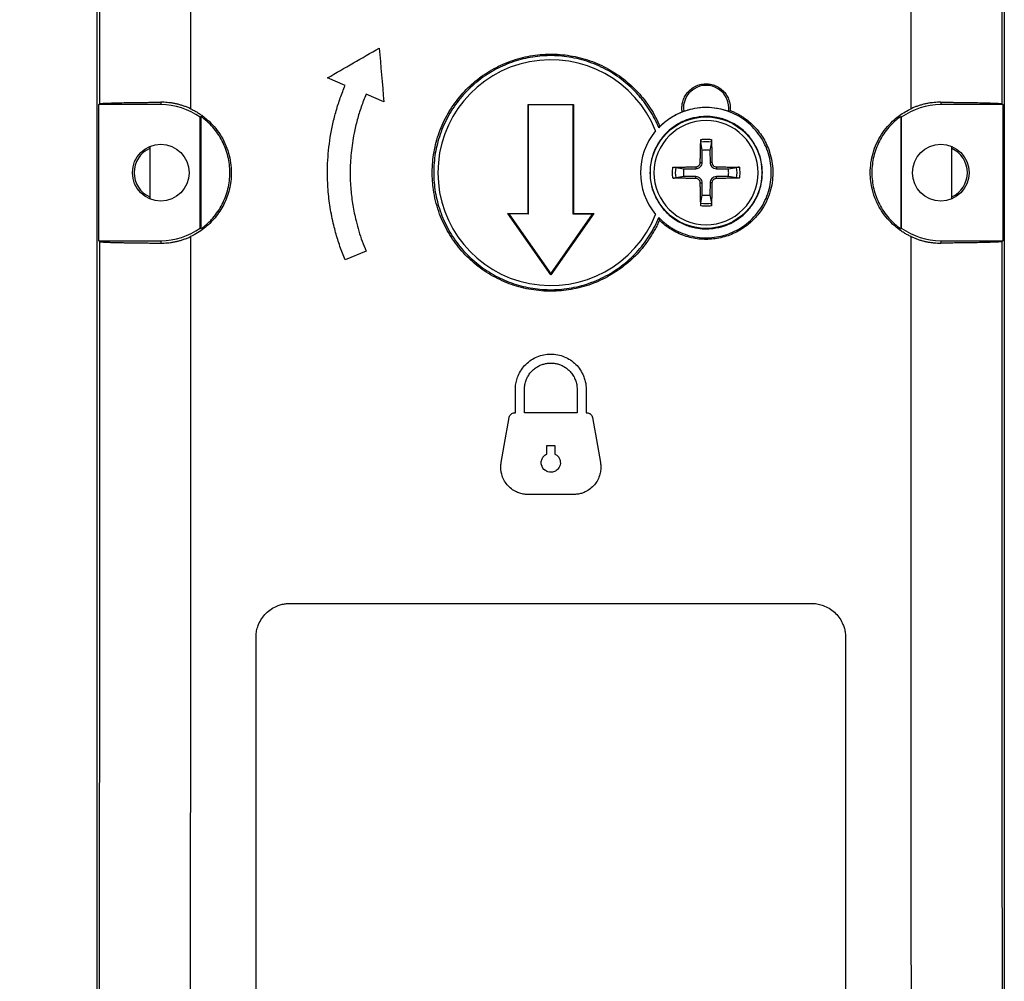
# Model space of a CAD drawing. Header units: millimetres. Extents: x 13 to 546, y 13 to 419.
# Tile 5 of 15: x 182 to 225, y 161 to 204. Entities that reach past the tile are written whole.
import ezdxf

# ---------------------------------------------------------------- set-up
doc = ezdxf.new("R2010")
doc.units = ezdxf.units.MM
doc.header["$LTSCALE"] = 2
doc.layers.add('DIMENSIONS', color=140, linetype='Continuous', lineweight=25)
doc.styles.add('SLDTEXTSTYLE0', font='TXT', dxfattribs={"width": 0.7})
doc.dimstyles.new('SLDDIMSTYLE0', dxfattribs={"dimtxt": 4.316016, "dimasz": 6.604, "dimexe": 0, "dimexo": 0.0625, "dimgap": 1.079004, "dimtad": 0, "dimtih": 1, "dimtoh": 1, "dimrnd": 1e-09, "dimzin": 12, "dimdsep": 46, "dimtxsty": 'SLDTEXTSTYLE0', "dimsah": 1, "dimcen": 0.09, "dimadec": 0, "dimazin": 3, "dimtfac": 1, "dimtofl": 0, "dimtmove": 0, "dimatfit": 3, "dimfxl": 0, "dimfrac": 2, "dimtolj": 1, "dimtzin": 12, "dimarcsym": 0})
doc.dimstyles.new('SLDDIMSTYLE1', dxfattribs={"dimtxt": 4.316016, "dimasz": 6.604, "dimexe": 0, "dimexo": 0.0625, "dimgap": 1.079004, "dimtad": 0, "dimtih": 1, "dimtoh": 1, "dimrnd": 1e-09, "dimzin": 4, "dimdsep": 46, "dimtxsty": 'SLDTEXTSTYLE0', "dimsah": 1, "dimcen": 0.09, "dimadec": 0, "dimazin": 1, "dimtfac": 1, "dimtofl": 0, "dimtmove": 0, "dimatfit": 3, "dimfxl": 0, "dimfrac": 2, "dimtolj": 1, "dimtzin": 12, "dimarcsym": 0})

# ---------------------------------------------------------------- blocks, each defined once
blk = doc.blocks.new('_D')
at = {"layer": 'DIMENSIONS'}
for p, q in [((202.759, 317.185), (140.747, 317.185)), ((147.097, 317.185), (147.097, 233.358)), ((140.684, 225.533), (139.235, 225.533)), ((139.235, 225.533), (139.235, 218.673)), ((153.51, 225.533), (154.959, 225.533)), ((154.959, 225.533), (154.959, 218.673)), ((139.235, 218.673), (140.684, 218.673)), ((154.959, 218.673), (153.51, 218.673)), ((147.097, 119.606), (147.097, 217.707)), ((184.739, 119.606), (140.747, 119.606))]:
    blk.add_line(p, q, dxfattribs=at)
for points in [[(147.097, 317.185), (146.081, 310.581), (148.113, 310.581)], [(147.097, 119.606), (148.113, 126.21), (146.081, 126.21)]]:
    blk.add_solid(points, dxfattribs=at)
at = {"layer": 'DIMENSIONS', "char_height": 4.2333, "attachment_point": 1, "style": 'SLDTEXTSTYLE0'}
for s, insert in [('197.6', (138.889, 231.956)), ('7.78', (140.684, 224.13))]:
    blk.add_mtext(s, dxfattribs=dict(at, insert=insert))
blk = doc.blocks.new('_D_1')
at = {"layer": 'DIMENSIONS'}
for p, q in [((182.54, 268.106), (163.024, 268.106)), ((169.374, 268.106), (169.374, 202.761)), ((162.961, 194.935), (161.512, 194.935)), ((161.512, 194.935), (161.512, 188.075)), ((175.786, 194.935), (177.236, 194.935)), ((177.236, 194.935), (177.236, 188.075)), ((161.512, 188.075), (162.961, 188.075)), ((177.236, 188.075), (175.786, 188.075)), ((169.374, 124.106), (169.374, 187.109)), ((182.539, 124.106), (163.024, 124.106))]:
    blk.add_line(p, q, dxfattribs=at)
for points in [[(169.374, 268.106), (168.358, 261.502), (170.39, 261.502)], [(169.374, 124.106), (170.39, 130.71), (168.358, 130.71)]]:
    blk.add_solid(points, dxfattribs=at)
at = {"layer": 'DIMENSIONS', "char_height": 4.2333, "attachment_point": 1, "style": 'SLDTEXTSTYLE0'}
for s, insert in [('144.0', (161.166, 201.358)), ('5.67', (162.961, 193.533))]:
    blk.add_mtext(s, dxfattribs=dict(at, insert=insert))

msp = doc.modelspace()

# ---------------------------------------------------------------- linework, layer by layer
for p, q in [((185.299, 129.906), (185.299, 262.306)), ((225.299, 262.306), (225.299, 129.906)), ((196.232, 200.705), (195.45, 201.037)), ((197.935, 199.982), (197.153, 200.314)), ((185.369, 199.856), (185.411, 199.898)), ((188.099, 199.856), (185.369, 199.856)), ((185.369, 193.856), (185.369, 199.856)), ((188.099, 199.963), (188.099, 199.856)), ((204.299, 199.856), (206.299, 199.856)), ((204.299, 195.056), (204.299, 199.856)), ((204.307, 199.849), (204.299, 199.856)), ((206.291, 199.848), (204.307, 199.849)), ((204.307, 199.849), (204.307, 195.033)), ((206.291, 199.848), (206.299, 199.856)), ((206.291, 195.032), (206.291, 199.848)), ((206.299, 199.856), (206.299, 195.056)), ((222.499, 199.963), (222.499, 199.856)), ((225.229, 199.856), (222.499, 199.856)), ((225.187, 199.898), (225.229, 199.856)), ((225.229, 199.856), (225.229, 193.856)), ((189.864, 199.338), (189.841, 199.299)), ((189.864, 199.338), (189.864, 194.374)), ((211.151, 199.563), (211.16, 199.557)), ((213.138, 199.557), (213.211, 199.601)), ((220.757, 199.299), (220.737, 199.334)), ((220.737, 199.334), (220.737, 194.378)), ((189.841, 194.414), (189.841, 199.299)), ((220.757, 199.299), (220.757, 194.414)), ((209.922, 198.703), (209.929, 198.698)), ((210.069, 198.855), (210.065, 198.836)), ((187.611, 198.007), (187.611, 195.705)), ((211.979, 197.841), (211.918, 198.198)), ((212.381, 198.198), (212.319, 197.84)), ((222.985, 195.704), (222.985, 198.008)), ((211.976, 197.311), (211.979, 197.841)), ((212.319, 197.84), (212.322, 197.311)), ((211.891, 197.312), (211.976, 197.311)), ((212.408, 197.312), (212.322, 197.311)), ((210.807, 197.088), (211.161, 197.027)), ((211.161, 197.027), (211.694, 197.029)), ((211.693, 197.115), (211.694, 197.029)), ((212.605, 197.115), (212.604, 197.029)), ((212.604, 197.029), (213.129, 197.025)), ((213.129, 197.025), (213.491, 197.088)), ((211.161, 196.686), (210.807, 196.625)), ((211.694, 196.683), (211.161, 196.686)), ((211.693, 196.598), (211.694, 196.683)), ((211.891, 196.401), (211.976, 196.401)), ((211.979, 195.871), (211.976, 196.401)), ((212.322, 196.401), (212.319, 195.873)), ((212.408, 196.401), (212.322, 196.401)), ((213.129, 196.687), (212.604, 196.684)), ((212.605, 196.598), (212.604, 196.684)), ((213.491, 196.625), (213.129, 196.687)), ((211.918, 195.514), (211.979, 195.871)), ((212.319, 195.873), (212.381, 195.514)), ((203.409, 195.056), (204.299, 195.056)), ((205.299, 192.356), (203.409, 195.056)), ((203.452, 195.034), (203.409, 195.056)), ((203.452, 195.034), (205.299, 192.397)), ((204.307, 195.033), (203.452, 195.034)), ((204.307, 195.033), (204.299, 195.056)), ((207.19, 195.056), (205.299, 192.356)), ((205.299, 192.397), (207.143, 195.032)), ((206.291, 195.032), (206.299, 195.056)), ((207.143, 195.032), (206.291, 195.032)), ((206.299, 195.056), (207.19, 195.056)), ((207.19, 195.056), (207.143, 195.032)), ((209.929, 195.014), (209.922, 195.009)), ((189.841, 194.414), (189.864, 194.374)), ((220.737, 194.378), (220.757, 194.414)), ((185.369, 193.856), (188.099, 193.856)), ((185.411, 193.814), (185.369, 193.856)), ((188.099, 193.856), (188.099, 193.749)), ((222.499, 193.856), (222.499, 193.749)), ((222.499, 193.856), (225.229, 193.856)), ((225.229, 193.856), (225.187, 193.814)), ((197.153, 193.398), (196.232, 193.007)), ((205.299, 192.397), (205.299, 192.356)), ((203.739, 186.26), (203.739, 187.296)), ((204.138, 186.26), (204.138, 187.296)), ((206.461, 187.296), (206.461, 186.26)), ((206.859, 187.296), (206.859, 186.26)), ((203.7, 186.26), (203.739, 186.26)), ((206.461, 186.26), (204.138, 186.26)), ((206.859, 186.26), (206.898, 186.26)), ((205.119, 184.821), (205.479, 184.821)), ((205.119, 184.443), (205.119, 184.821)), ((205.479, 184.821), (205.479, 184.443)), ((206.304, 182.66), (204.294, 182.66)), ((193.799, 177.856), (216.799, 177.856)), ((192.299, 138.356), (192.299, 176.356)), ((218.299, 176.356), (218.299, 138.356))]:
    msp.add_line(p, q)
for centre, radius in [((212.149, 196.856), 2.46), ((188.099, 196.856), 1.25), ((222.499, 196.856), 1.25)]:
    msp.add_circle(centre, radius)
for centre, radius, start, end in [((205.299, 196.856), 4.978, 21.7821, 338.2179), ((212.149, 199.706), 1, 351.4232, 188.5768), ((188.099, 196.856), 3, 54.5052, 90), ((222.499, 196.856), 3, 90, 125.4948), ((212.149, 196.856), 2.876, 69.8918, 110.1082), ((212.149, 196.856), 2.894, 140.3275, 219.6725), ((212.149, 196.856), 1.362, 80.2115, 99.7885), ((188.099, 196.856), 1.172, 114.6274, 245.3726), ((222.499, 196.856), 1.172, 294.4826, 65.5174), ((212.149, 196.856), 1.362, 170.2115, 189.7885), ((212.149, 196.856), 1.362, 350.2115, 9.7885), ((212.149, 196.856), 1.362, 260.2115, 279.7885), ((188.099, 196.856), 3, 270, 305.4948), ((222.499, 196.856), 3, 234.5052, 270)]:
    msp.add_arc(centre, radius, start, end)
for points, knots in [([(185.411, 199.898), (185.411, 200.889), (185.411, 202.871), (185.41, 205.843), (185.41, 208.815), (185.409, 211.786), (185.408, 214.757), (185.406, 217.728), (185.405, 220.698), (185.404, 223.668), (185.402, 226.638), (185.4, 229.607), (185.398, 232.575), (185.396, 235.543), (185.393, 238.511), (185.39, 241.478), (185.388, 244.445), (185.385, 247.412), (185.382, 250.378), (185.378, 253.344), (185.375, 256.309), (185.371, 259.274), (185.368, 261.25), (185.367, 262.238)], [0, 0, 0, 0, 0.047637, 0.095268, 0.142895, 0.190517, 0.238136, 0.285752, 0.333365, 0.380976, 0.428586, 0.476195, 0.523804, 0.571413, 0.619023, 0.666635, 0.714248, 0.761864, 0.809483, 0.857105, 0.904732, 0.952363, 1, 1, 1, 1]), ([(225.231, 262.238), (225.23, 261.25), (225.227, 259.274), (225.223, 256.309), (225.22, 253.344), (225.217, 250.378), (225.214, 247.412), (225.211, 244.445), (225.208, 241.478), (225.205, 238.511), (225.203, 235.543), (225.2, 232.575), (225.198, 229.607), (225.196, 226.638), (225.195, 223.668), (225.193, 220.698), (225.192, 217.728), (225.191, 214.757), (225.19, 211.786), (225.189, 208.815), (225.188, 205.843), (225.187, 202.871), (225.187, 200.889), (225.187, 199.898)], [0, 0, 0, 0, 0.047637, 0.095268, 0.142895, 0.190517, 0.238136, 0.285752, 0.333365, 0.380977, 0.428587, 0.476196, 0.523805, 0.571414, 0.619024, 0.666635, 0.714248, 0.761864, 0.809483, 0.857105, 0.904732, 0.952363, 1, 1, 1, 1]), ([(189.37, 259.525), (189.372, 258.529), (189.374, 256.537), (189.378, 253.547), (189.381, 250.557), (189.384, 247.567), (189.387, 244.576), (189.39, 241.584), (189.393, 238.592), (189.395, 235.6), (189.397, 232.607), (189.399, 229.614), (189.401, 226.621), (189.403, 223.628), (189.405, 220.634), (189.406, 217.641), (189.407, 214.647), (189.408, 211.653), (189.409, 208.659), (189.41, 205.665), (189.41, 202.671), (189.41, 200.675), (189.41, 199.677)], [0, 0, 0, 0, 0.050021, 0.10004, 0.150056, 0.20007, 0.250083, 0.300092, 0.3501, 0.400106, 0.450109, 0.50011, 0.550109, 0.600106, 0.6501, 0.700092, 0.750082, 0.80007, 0.850056, 0.90004, 0.950021, 1, 1, 1, 1]), ([(221.188, 199.677), (221.188, 200.675), (221.188, 202.671), (221.189, 205.665), (221.189, 208.659), (221.19, 211.653), (221.191, 214.647), (221.192, 217.641), (221.194, 220.634), (221.195, 223.628), (221.197, 226.621), (221.199, 229.614), (221.201, 232.607), (221.203, 235.6), (221.206, 238.592), (221.208, 241.584), (221.211, 244.576), (221.214, 247.567), (221.217, 250.557), (221.221, 253.547), (221.224, 256.537), (221.227, 258.529), (221.228, 259.525)], [0, 0, 0, 0, 0.0499791, 0.0999604, 0.1499439, 0.1999296, 0.2499175, 0.2999076, 0.3498998, 0.3998943, 0.449891, 0.4998899, 0.549891, 0.5998943, 0.6498998, 0.6999075, 0.7499174, 0.7999295, 0.8499439, 0.8999604, 0.9499791, 1, 1, 1, 1]), ([(210.088, 194.755), (210.057, 194.686), (209.995, 194.55), (209.891, 194.35), (209.777, 194.153), (209.616, 193.9), (209.398, 193.599), (209.111, 193.266), (208.797, 192.96), (208.34, 192.585), (207.706, 192.184), (206.867, 191.839), (205.989, 191.648), (205.097, 191.605), (204.213, 191.717), (203.348, 191.975), (202.543, 192.384), (201.825, 192.914), (201.211, 193.556), (200.708, 194.3), (200.322, 195.156), (200.111, 196.032), (200.046, 196.918), (200.127, 197.773), (200.356, 198.644), (200.739, 199.466), (201.249, 200.203), (201.871, 200.839), (202.594, 201.36), (203.405, 201.76), (204.272, 202.008), (205.158, 202.109), (206.049, 202.056), (206.926, 201.854), (207.76, 201.499), (208.389, 201.092), (208.841, 200.712), (209.151, 200.403), (209.435, 200.066), (209.694, 199.7), (209.925, 199.312), (210.051, 199.037), (210.113, 198.9)], [0, 0, 0, 0, 0.007859, 0.015757, 0.02371, 0.031731, 0.047255, 0.062692, 0.077835, 0.093234, 0.124747, 0.15617, 0.188039, 0.218638, 0.249501, 0.281241, 0.312966, 0.343871, 0.374506, 0.405881, 0.43768, 0.472584, 0.49994, 0.530694, 0.562326, 0.594118, 0.625436, 0.656025, 0.687028, 0.718663, 0.750483, 0.78125, 0.81192, 0.843744, 0.875256, 0.906723, 0.922033, 0.937213, 0.952645, 0.968251, 0.984214, 1, 1, 1, 1]), ([(210.065, 198.836), (210.037, 198.903), (209.98, 199.035), (209.885, 199.228), (209.783, 199.416), (209.673, 199.6), (209.555, 199.779), (209.43, 199.953), (209.297, 200.123), (209.007, 200.463), (208.51, 200.934), (207.741, 201.434), (206.897, 201.794), (206.021, 201.993), (205.141, 202.041), (204.285, 201.942), (203.455, 201.704), (202.662, 201.323), (201.928, 200.803), (201.287, 200.147), (200.769, 199.39), (200.402, 198.569), (200.183, 197.716), (200.113, 196.857), (200.183, 195.997), (200.402, 195.144), (200.768, 194.323), (201.286, 193.566), (201.927, 192.91), (202.661, 192.39), (203.454, 192.008), (204.284, 191.771), (205.141, 191.672), (206.02, 191.72), (206.897, 191.918), (207.74, 192.278), (208.509, 192.778), (209.058, 193.298), (209.433, 193.755), (209.676, 194.109), (209.891, 194.482), (210.007, 194.744), (210.065, 194.876)], [0, 0, 0, 0, 0.0076237, 0.0152093, 0.0227699, 0.0303189, 0.0378694, 0.0454348, 0.0530283, 0.0606628, 0.0928302, 0.1250501, 0.1572154, 0.189438, 0.2197089, 0.250037, 0.2803103, 0.3106358, 0.3428034, 0.3750229, 0.4071876, 0.4394092, 0.4696791, 0.5000061, 0.5302783, 0.560603, 0.5927699, 0.6249893, 0.6571542, 0.6893764, 0.7196471, 0.7499752, 0.7802485, 0.8105742, 0.8427421, 0.8749621, 0.9071273, 0.9393493, 0.9545541, 0.9696599, 0.9847731, 1, 1, 1, 1]), ([(196.232, 193.007), (196.191, 193.106), (196.11, 193.303), (196, 193.605), (195.899, 193.91), (195.808, 194.221), (195.688, 194.688), (195.562, 195.315), (195.454, 196.224), (195.434, 197.263), (195.535, 198.233), (195.683, 199.008), (195.831, 199.588), (196.01, 200.155), (196.158, 200.522), (196.232, 200.705)], [0, 0, 0, 0, 0.040437, 0.080982, 0.121681, 0.162579, 0.203718, 0.304775, 0.405103, 0.550963, 0.697986, 0.774418, 0.850048, 0.925149, 1, 1, 1, 1]), ([(211.095, 199.542), (211.091, 199.571), (211.083, 199.63), (211.081, 199.719), (211.086, 199.809), (211.098, 199.898), (211.128, 200.03), (211.195, 200.202), (211.322, 200.392), (211.485, 200.552), (211.677, 200.672), (211.892, 200.751), (212.118, 200.78), (212.346, 200.764), (212.564, 200.698), (212.764, 200.589), (212.936, 200.438), (213.074, 200.256), (213.158, 200.07), (213.202, 199.9), (213.22, 199.751), (213.214, 199.651), (213.211, 199.601)], [0, 0, 0, 0, 0.024754, 0.04934, 0.073933, 0.098709, 0.12384, 0.186636, 0.250355, 0.311922, 0.374454, 0.436918, 0.500252, 0.562412, 0.62515, 0.68746, 0.749931, 0.812937, 0.87584, 0.917438, 0.958548, 1, 1, 1, 1]), ([(197.153, 200.314), (197.115, 200.222), (197.039, 200.039), (196.937, 199.758), (196.844, 199.474), (196.761, 199.185), (196.687, 198.892), (196.582, 198.407), (196.479, 197.729), (196.443, 197.021), (196.455, 196.481), (196.486, 196), (196.56, 195.414), (196.686, 194.804), (196.83, 194.277), (196.977, 193.831), (197.094, 193.542), (197.153, 193.398)], [0, 0, 0, 0, 0.041899, 0.083884, 0.126004, 0.168309, 0.210848, 0.253668, 0.377617, 0.499983, 0.552692, 0.605698, 0.703455, 0.801924, 0.868367, 0.934329, 1, 1, 1, 1]), ([(185.411, 199.898), (185.413, 199.899), (185.417, 199.901), (185.433, 199.905), (185.458, 199.908), (185.491, 199.911), (185.533, 199.914), (185.583, 199.917), (185.642, 199.92), (185.764, 199.926), (185.988, 199.934), (186.355, 199.942), (186.772, 199.95), (187.159, 199.955), (187.506, 199.958), (187.796, 199.961), (187.997, 199.962), (188.099, 199.963)], [0, 0, 0, 0, 0.037482, 0.074876, 0.112267, 0.149738, 0.187372, 0.225251, 0.263455, 0.302062, 0.435926, 0.569293, 0.685828, 0.801555, 0.867424, 0.933428, 1, 1, 1, 1]), ([(189.41, 199.677), (189.363, 199.698), (189.268, 199.741), (189.122, 199.795), (188.975, 199.842), (188.828, 199.881), (188.681, 199.912), (188.534, 199.936), (188.388, 199.952), (188.242, 199.962), (188.147, 199.963), (188.099, 199.963)], [0, 0, 0, 0, 0.1138852, 0.2267383, 0.3386998, 0.4499138, 0.5605273, 0.6706902, 0.7805543, 0.8902729, 1, 1, 1, 1]), ([(222.499, 199.963), (222.451, 199.963), (222.356, 199.962), (222.21, 199.952), (222.064, 199.936), (221.917, 199.912), (221.77, 199.881), (221.623, 199.842), (221.476, 199.795), (221.331, 199.741), (221.236, 199.698), (221.188, 199.677)], [0, 0, 0, 0, 0.109726, 0.219444, 0.329308, 0.439471, 0.550084, 0.661299, 0.773261, 0.886114, 1, 1, 1, 1]), ([(222.499, 199.963), (222.56, 199.963), (222.682, 199.962), (222.86, 199.96), (223.034, 199.959), (223.203, 199.957), (223.473, 199.954), (223.826, 199.95), (224.243, 199.942), (224.61, 199.934), (224.861, 199.925), (225.019, 199.917), (225.111, 199.911), (225.171, 199.905), (225.182, 199.9), (225.187, 199.898)], [0, 0, 0, 0, 0.04001, 0.079773, 0.119379, 0.158921, 0.198492, 0.314122, 0.430767, 0.56403, 0.698008, 0.774763, 0.850245, 0.925101, 1, 1, 1, 1]), ([(189.41, 199.677), (189.463, 199.651), (189.569, 199.6), (189.723, 199.511), (189.871, 199.415), (190.015, 199.309), (190.217, 199.142), (190.464, 198.893), (190.726, 198.539), (190.941, 198.147), (191.146, 197.591), (191.247, 196.896), (191.149, 196.119), (190.9, 195.441), (190.579, 194.954), (190.266, 194.615), (190.005, 194.39), (189.72, 194.192), (189.514, 194.087), (189.41, 194.035)], [0, 0, 0, 0, 0.025063, 0.0500935, 0.0751737, 0.100385, 0.1258077, 0.1868442, 0.2488708, 0.3125789, 0.3760489, 0.50006, 0.6071735, 0.7057391, 0.8046097, 0.8529125, 0.9016738, 0.9508751, 1, 1, 1, 1]), ([(189.864, 194.374), (189.912, 194.41), (190.007, 194.48), (190.143, 194.597), (190.272, 194.72), (190.436, 194.898), (190.623, 195.139), (190.811, 195.456), (190.961, 195.793), (191.101, 196.256), (191.172, 196.856), (191.101, 197.456), (190.961, 197.919), (190.812, 198.255), (190.624, 198.573), (190.4, 198.861), (190.148, 199.121), (189.958, 199.266), (189.864, 199.338)], [0, 0, 0, 0, 0.03083, 0.061587, 0.092376, 0.123304, 0.186592, 0.250147, 0.313432, 0.37699, 0.500026, 0.623061, 0.686349, 0.749904, 0.813188, 0.876747, 0.938305, 1, 1, 1, 1]), ([(214.629, 196.856), (214.629, 196.628), (214.577, 196.256), (214.394, 195.773), (214.159, 195.379), (213.836, 195.014), (213.423, 194.71), (212.959, 194.494), (212.373, 194.36), (211.755, 194.38), (211.155, 194.565), (210.672, 194.839), (210.297, 195.188), (210.027, 195.558), (209.834, 195.942), (209.703, 196.379), (209.651, 196.924), (209.725, 197.456), (209.908, 197.939), (210.143, 198.333), (210.466, 198.699), (210.879, 199.003), (211.343, 199.218), (211.929, 199.352), (212.547, 199.333), (213.147, 199.147), (213.63, 198.873), (214.005, 198.524), (214.275, 198.155), (214.469, 197.77), (214.599, 197.334), (214.629, 197.015), (214.629, 196.856)], [0, 0, 0, 0, 0.043863, 0.071532, 0.099238, 0.132118, 0.16487, 0.197595, 0.230234, 0.280194, 0.314671, 0.350675, 0.38652, 0.412678, 0.438631, 0.469318, 0.5, 0.543862, 0.571532, 0.599238, 0.632117, 0.66487, 0.697594, 0.730234, 0.780193, 0.814671, 0.850675, 0.886519, 0.912678, 0.938631, 0.969335, 1, 1, 1, 1]), ([(210.065, 194.876), (210.105, 194.836), (210.183, 194.756), (210.308, 194.646), (210.44, 194.543), (210.577, 194.448), (210.797, 194.313), (211.111, 194.163), (211.532, 194.038), (211.966, 193.976), (212.537, 193.984), (213.23, 194.149), (213.972, 194.579), (214.566, 195.219), (214.939, 196.007), (215.064, 196.856), (214.939, 197.705), (214.566, 198.493), (213.972, 199.133), (213.23, 199.563), (212.538, 199.728), (211.967, 199.736), (211.533, 199.675), (211.112, 199.549), (210.764, 199.383), (210.484, 199.205), (210.263, 199.033), (210.131, 198.902), (210.065, 198.836)], [0, 0, 0, 0, 0.012271, 0.024488, 0.036693, 0.048927, 0.061232, 0.093186, 0.125252, 0.157203, 0.189272, 0.250297, 0.311322, 0.375153, 0.438984, 0.500007, 0.56103, 0.62486, 0.688692, 0.749716, 0.810741, 0.842695, 0.874762, 0.906713, 0.938781, 0.959194, 0.979535, 1, 1, 1, 1]), ([(213.211, 199.601), (213.262, 199.581), (213.363, 199.539), (213.511, 199.466), (213.656, 199.385), (213.841, 199.268), (214.056, 199.105), (214.369, 198.81), (214.699, 198.373), (214.997, 197.717), (215.132, 196.939), (215.048, 196.22), (214.853, 195.661), (214.601, 195.198), (214.229, 194.74), (213.715, 194.337), (213.121, 194.051), (212.48, 193.908), (211.824, 193.907), (211.293, 194.026), (210.884, 194.191), (210.596, 194.351), (210.326, 194.536), (210.167, 194.682), (210.088, 194.755)], [0, 0, 0, 0, 0.015749, 0.031551, 0.047458, 0.063519, 0.094433, 0.12499, 0.187071, 0.250599, 0.330918, 0.411192, 0.455794, 0.500728, 0.562347, 0.624161, 0.687117, 0.750592, 0.81153, 0.874445, 0.905998, 0.93805, 0.969194, 1, 1, 1, 1]), ([(210.113, 198.9), (210.148, 198.933), (210.217, 199), (210.327, 199.094), (210.443, 199.183), (210.606, 199.296), (210.82, 199.424), (211.003, 199.502), (211.095, 199.542)], [0, 0, 0, 0, 0.121848, 0.244409, 0.368001, 0.492932, 0.747552, 1, 1, 1, 1]), ([(221.188, 194.035), (221.135, 194.061), (221.029, 194.112), (220.875, 194.201), (220.727, 194.298), (220.584, 194.403), (220.381, 194.571), (220.134, 194.82), (219.86, 195.189), (219.63, 195.618), (219.441, 196.181), (219.352, 196.896), (219.452, 197.591), (219.657, 198.147), (219.871, 198.538), (220.134, 198.892), (220.409, 199.169), (220.676, 199.382), (220.924, 199.545), (221.1, 199.633), (221.188, 199.677)], [0, 0, 0, 0, 0.025058, 0.050084, 0.07516, 0.100366, 0.125784, 0.18681, 0.248825, 0.32075, 0.392965, 0.500059, 0.624047, 0.687307, 0.751202, 0.813015, 0.874243, 0.916382, 0.958175, 1, 1, 1, 1]), ([(220.737, 199.334), (220.689, 199.299), (220.593, 199.228), (220.458, 199.112), (220.329, 198.989), (220.165, 198.812), (219.978, 198.57), (219.791, 198.254), (219.642, 197.917), (219.501, 197.455), (219.43, 196.856), (219.501, 196.258), (219.641, 195.795), (219.79, 195.459), (219.978, 195.142), (220.201, 194.855), (220.453, 194.595), (220.642, 194.451), (220.737, 194.378)], [0, 0, 0, 0, 0.03083, 0.061586, 0.092376, 0.123303, 0.186592, 0.250147, 0.313432, 0.37699, 0.500026, 0.623061, 0.686349, 0.749904, 0.813188, 0.876748, 0.938305, 1, 1, 1, 1]), ([(212.149, 199.155), (212.759, 199.155), (213.344, 198.913), (214.206, 198.051), (214.448, 197.466), (214.448, 196.246), (214.206, 195.662), (213.344, 194.799), (212.759, 194.557), (211.539, 194.557), (210.955, 194.799), (210.092, 195.662), (209.85, 196.246), (209.85, 197.466), (210.092, 198.051), (210.955, 198.913), (211.539, 199.155), (212.149, 199.155)], [0, 0, 0, 0, 0.125, 0.125, 0.25, 0.25, 0.375, 0.375, 0.5, 0.5, 0.625, 0.625, 0.75, 0.75, 0.875, 0.875, 1, 1, 1, 1]), ([(211.891, 197.312), (211.892, 197.38), (211.894, 197.515), (211.898, 197.718), (211.902, 197.921), (211.908, 198.122), (211.912, 198.254), (211.914, 198.321)], [0, 0, 0, 0, 0.198543, 0.397811, 0.597807, 0.798535, 1, 1, 1, 1]), ([(211.914, 198.321), (211.914, 198.311), (211.913, 198.292), (211.914, 198.264), (211.914, 198.241), (211.915, 198.222), (211.916, 198.208), (211.917, 198.201), (211.918, 198.198)], [0, 0, 0, 0, 0.206795, 0.397356, 0.57181, 0.730296, 0.872965, 1, 1, 1, 1]), ([(211.914, 198.321), (211.953, 198.326), (212.031, 198.337), (212.149, 198.341), (212.267, 198.337), (212.345, 198.326), (212.384, 198.321)], [0, 0, 0, 0, 0.2507312, 0.5, 0.7492688, 1, 1, 1, 1]), ([(212.381, 198.198), (212.381, 198.203), (212.383, 198.214), (212.384, 198.241), (212.385, 198.279), (212.385, 198.306), (212.384, 198.321)], [0, 0, 0, 0, 0.196639, 0.428556, 0.69622, 1, 1, 1, 1]), ([(212.384, 198.321), (212.387, 198.254), (212.391, 198.122), (212.396, 197.921), (212.401, 197.718), (212.405, 197.515), (212.407, 197.38), (212.408, 197.312)], [0, 0, 0, 0, 0.201465, 0.402193, 0.602189, 0.801457, 1, 1, 1, 1]), ([(212.319, 197.84), (212.291, 197.844), (212.234, 197.853), (212.149, 197.856), (212.064, 197.853), (212.007, 197.845), (211.979, 197.841)], [0, 0, 0, 0, 0.250922, 0.5, 0.749078, 1, 1, 1, 1]), ([(211.693, 197.115), (211.707, 197.115), (211.732, 197.117), (211.769, 197.129), (211.803, 197.147), (211.842, 197.18), (211.882, 197.234), (211.888, 197.286), (211.891, 197.312)], [0, 0, 0, 0, 0.127818, 0.250645, 0.373435, 0.501158, 0.750379, 1, 1, 1, 1]), ([(211.694, 197.029), (211.768, 197.03), (211.841, 197.06), (211.945, 197.164), (211.976, 197.238), (211.976, 197.311)], [0, 0, 0, 0, 0.5, 0.5, 1, 1, 1, 1]), ([(212.322, 197.311), (212.322, 197.237), (212.353, 197.164), (212.457, 197.06), (212.53, 197.029), (212.604, 197.029)], [0, 0, 0, 0, 0.5, 0.5, 1, 1, 1, 1]), ([(212.408, 197.312), (212.408, 197.299), (212.41, 197.273), (212.422, 197.236), (212.44, 197.202), (212.473, 197.163), (212.527, 197.123), (212.579, 197.117), (212.605, 197.115)], [0, 0, 0, 0, 0.127879, 0.250742, 0.373518, 0.501151, 0.750474, 1, 1, 1, 1]), ([(210.684, 196.621), (210.679, 196.66), (210.668, 196.738), (210.664, 196.856), (210.668, 196.974), (210.679, 197.052), (210.684, 197.092)], [0, 0, 0, 0, 0.250026, 0.5, 0.749974, 1, 1, 1, 1]), ([(210.684, 197.092), (210.748, 197.094), (210.877, 197.098), (211.074, 197.103), (211.276, 197.107), (211.483, 197.111), (211.623, 197.114), (211.693, 197.115)], [0, 0, 0, 0, 0.193251, 0.389876, 0.589875, 0.79325, 1, 1, 1, 1]), ([(210.684, 197.092), (210.692, 197.092), (210.708, 197.092), (210.732, 197.092), (210.759, 197.092), (210.788, 197.09), (210.801, 197.089), (210.807, 197.088)], [0, 0, 0, 0, 0.1676431, 0.3313561, 0.5003401, 0.7494249, 1, 1, 1, 1]), ([(211.161, 197.027), (211.156, 196.998), (211.148, 196.942), (211.145, 196.856), (211.148, 196.77), (211.156, 196.714), (211.161, 196.686)], [0, 0, 0, 0, 0.25093, 0.5, 0.74907, 1, 1, 1, 1]), ([(212.605, 197.115), (212.675, 197.114), (212.815, 197.111), (213.022, 197.107), (213.225, 197.103), (213.422, 197.098), (213.55, 197.094), (213.614, 197.092)], [0, 0, 0, 0, 0.20675, 0.410125, 0.610124, 0.806749, 1, 1, 1, 1]), ([(213.129, 196.687), (213.133, 196.715), (213.142, 196.771), (213.145, 196.856), (213.142, 196.941), (213.133, 196.997), (213.129, 197.025)], [0, 0, 0, 0, 0.250914, 0.5, 0.749086, 1, 1, 1, 1]), ([(213.614, 197.092), (213.604, 197.092), (213.585, 197.092), (213.557, 197.092), (213.534, 197.091), (213.515, 197.09), (213.501, 197.089), (213.494, 197.088), (213.491, 197.088)], [0, 0, 0, 0, 0.206795, 0.397356, 0.57181, 0.730296, 0.872965, 1, 1, 1, 1]), ([(213.614, 197.092), (213.619, 197.052), (213.63, 196.974), (213.634, 196.856), (213.63, 196.738), (213.619, 196.66), (213.614, 196.621)], [0, 0, 0, 0, 0.250026, 0.5, 0.749974, 1, 1, 1, 1]), ([(210.684, 196.621), (210.694, 196.621), (210.713, 196.62), (210.741, 196.621), (210.765, 196.621), (210.783, 196.622), (210.798, 196.623), (210.804, 196.624), (210.807, 196.625)], [0, 0, 0, 0, 0.206795, 0.397356, 0.57181, 0.730296, 0.872965, 1, 1, 1, 1]), ([(211.693, 196.598), (211.623, 196.599), (211.483, 196.601), (211.276, 196.605), (211.074, 196.61), (210.877, 196.615), (210.748, 196.619), (210.684, 196.621)], [0, 0, 0, 0, 0.20675, 0.410125, 0.610124, 0.806749, 1, 1, 1, 1]), ([(211.891, 196.401), (211.89, 196.414), (211.888, 196.439), (211.877, 196.476), (211.858, 196.51), (211.825, 196.549), (211.771, 196.589), (211.719, 196.595), (211.693, 196.598)], [0, 0, 0, 0, 0.127879, 0.250742, 0.373518, 0.501151, 0.750474, 1, 1, 1, 1]), ([(211.976, 196.401), (211.976, 196.475), (211.945, 196.548), (211.841, 196.652), (211.768, 196.683), (211.694, 196.683)], [0, 0, 0, 0, 0.5, 0.5, 1, 1, 1, 1]), ([(211.914, 195.392), (211.912, 195.458), (211.908, 195.59), (211.902, 195.792), (211.898, 195.994), (211.894, 196.197), (211.892, 196.333), (211.891, 196.401)], [0, 0, 0, 0, 0.201465, 0.402193, 0.602189, 0.801457, 1, 1, 1, 1]), ([(212.604, 196.684), (212.53, 196.683), (212.457, 196.653), (212.353, 196.548), (212.322, 196.475), (212.322, 196.401)], [0, 0, 0, 0, 0.5, 0.5, 1, 1, 1, 1]), ([(212.408, 196.401), (212.407, 196.333), (212.405, 196.197), (212.401, 195.994), (212.396, 195.792), (212.391, 195.59), (212.387, 195.458), (212.384, 195.392)], [0, 0, 0, 0, 0.198543, 0.397811, 0.597807, 0.798535, 1, 1, 1, 1]), ([(212.605, 196.598), (212.592, 196.597), (212.566, 196.595), (212.529, 196.584), (212.495, 196.565), (212.456, 196.532), (212.416, 196.478), (212.41, 196.426), (212.408, 196.401)], [0, 0, 0, 0, 0.127818, 0.250645, 0.373435, 0.501158, 0.750379, 1, 1, 1, 1]), ([(213.614, 196.621), (213.55, 196.619), (213.422, 196.615), (213.225, 196.61), (213.022, 196.605), (212.815, 196.601), (212.675, 196.599), (212.605, 196.598)], [0, 0, 0, 0, 0.193251, 0.389876, 0.589875, 0.79325, 1, 1, 1, 1]), ([(213.614, 196.621), (213.606, 196.621), (213.59, 196.62), (213.566, 196.62), (213.539, 196.621), (213.51, 196.622), (213.498, 196.624), (213.491, 196.625)], [0, 0, 0, 0, 0.167643, 0.331356, 0.50034, 0.749425, 1, 1, 1, 1]), ([(211.979, 195.871), (212.007, 195.867), (212.064, 195.859), (212.149, 195.856), (212.234, 195.86), (212.291, 195.868), (212.319, 195.873)], [0, 0, 0, 0, 0.250922, 0.5, 0.749078, 1, 1, 1, 1]), ([(211.914, 195.392), (211.914, 195.399), (211.913, 195.415), (211.913, 195.439), (211.914, 195.466), (211.915, 195.495), (211.917, 195.508), (211.918, 195.514)], [0, 0, 0, 0, 0.167643, 0.331356, 0.50034, 0.749425, 1, 1, 1, 1]), ([(212.384, 195.392), (212.385, 195.401), (212.385, 195.42), (212.385, 195.448), (212.384, 195.472), (212.383, 195.49), (212.382, 195.505), (212.381, 195.511), (212.381, 195.514)], [0, 0, 0, 0, 0.206795, 0.397356, 0.57181, 0.730296, 0.872965, 1, 1, 1, 1]), ([(212.384, 195.392), (212.345, 195.386), (212.267, 195.375), (212.149, 195.371), (212.031, 195.375), (211.953, 195.386), (211.914, 195.392)], [0, 0, 0, 0, 0.250731, 0.5, 0.749269, 1, 1, 1, 1]), ([(210.065, 194.876), (210.069, 194.856), (210.077, 194.815), (210.084, 194.775), (210.088, 194.755)], [0, 0, 0, 0, 0.493411, 1, 1, 1, 1]), ([(185.367, 129.974), (185.368, 130.986), (185.371, 133.01), (185.375, 136.046), (185.378, 139.082), (185.382, 142.12), (185.385, 145.157), (185.388, 148.195), (185.391, 151.233), (185.394, 154.272), (185.396, 157.311), (185.398, 160.351), (185.4, 163.391), (185.402, 166.431), (185.404, 169.472), (185.406, 172.513), (185.407, 175.555), (185.408, 178.597), (185.409, 181.64), (185.41, 184.683), (185.41, 187.726), (185.411, 190.77), (185.411, 192.799), (185.411, 193.814)], [0, 0, 0, 0, 0.047638, 0.09527, 0.142897, 0.190519, 0.238138, 0.285754, 0.333367, 0.380978, 0.428587, 0.476196, 0.523804, 0.571413, 0.619022, 0.666633, 0.714246, 0.761862, 0.809481, 0.857103, 0.90473, 0.952362, 1, 1, 1, 1]), ([(185.411, 193.814), (185.413, 193.813), (185.418, 193.811), (185.437, 193.807), (185.465, 193.804), (185.502, 193.801), (185.547, 193.798), (185.6, 193.795), (185.66, 193.792), (185.727, 193.789), (185.799, 193.786), (185.877, 193.783), (185.96, 193.781), (186.048, 193.778), (186.139, 193.776), (186.235, 193.774), (186.334, 193.771), (186.436, 193.769), (186.54, 193.767), (186.647, 193.765), (186.755, 193.764), (186.866, 193.762), (186.977, 193.76), (187.09, 193.759), (187.203, 193.757), (187.317, 193.756), (187.431, 193.755), (187.544, 193.754), (187.657, 193.753), (187.769, 193.752), (187.88, 193.751), (187.99, 193.75), (188.063, 193.75), (188.099, 193.749)], [0, 0, 0, 0, 0.040959, 0.081316, 0.121086, 0.16028, 0.198904, 0.23696, 0.274446, 0.31136, 0.3477, 0.38346, 0.418636, 0.453226, 0.487226, 0.520635, 0.553451, 0.585675, 0.617309, 0.648355, 0.678817, 0.7087, 0.738011, 0.766755, 0.794934, 0.82255, 0.849603, 0.876091, 0.902013, 0.927367, 0.952151, 0.976362, 1, 1, 1, 1]), ([(188.099, 193.749), (188.147, 193.75), (188.243, 193.75), (188.388, 193.76), (188.534, 193.776), (188.681, 193.8), (188.828, 193.832), (188.975, 193.87), (189.122, 193.917), (189.268, 193.971), (189.363, 194.014), (189.41, 194.035)], [0, 0, 0, 0, 0.109737, 0.219461, 0.329327, 0.43949, 0.550101, 0.661312, 0.773269, 0.886118, 1, 1, 1, 1]), ([(189.41, 194.035), (189.41, 193.012), (189.41, 190.966), (189.41, 187.897), (189.409, 184.828), (189.409, 181.759), (189.408, 178.69), (189.406, 175.621), (189.405, 172.553), (189.403, 169.484), (189.402, 166.416), (189.4, 163.347), (189.398, 160.28), (189.395, 157.212), (189.393, 154.145), (189.39, 151.078), (189.388, 148.011), (189.384, 144.945), (189.381, 141.88), (189.378, 138.815), (189.374, 135.75), (189.372, 133.708), (189.37, 132.687)], [0, 0, 0, 0, 0.049979, 0.09996, 0.149944, 0.199929, 0.249917, 0.299907, 0.3499, 0.399894, 0.449891, 0.49989, 0.549891, 0.599894, 0.6499, 0.699907, 0.749917, 0.799929, 0.849944, 0.89996, 0.949979, 1, 1, 1, 1]), ([(221.228, 132.687), (221.226, 133.708), (221.224, 135.75), (221.22, 138.815), (221.217, 141.88), (221.214, 144.945), (221.211, 148.011), (221.208, 151.078), (221.205, 154.145), (221.203, 157.212), (221.2, 160.28), (221.198, 163.347), (221.196, 166.416), (221.195, 169.484), (221.193, 172.553), (221.192, 175.621), (221.191, 178.69), (221.19, 181.759), (221.189, 184.828), (221.188, 187.897), (221.188, 190.966), (221.188, 193.012), (221.188, 194.035)], [0, 0, 0, 0, 0.050021, 0.10004, 0.150056, 0.200071, 0.250083, 0.300093, 0.3501, 0.400106, 0.450109, 0.50011, 0.550109, 0.600106, 0.6501, 0.700093, 0.750083, 0.800071, 0.850056, 0.90004, 0.950021, 1, 1, 1, 1]), ([(221.188, 194.035), (221.234, 194.015), (221.327, 193.973), (221.469, 193.92), (221.612, 193.873), (221.758, 193.834), (221.905, 193.802), (222.052, 193.778), (222.201, 193.761), (222.351, 193.75), (222.449, 193.75), (222.499, 193.749)], [0, 0, 0, 0, 0.11062, 0.220728, 0.330602, 0.440516, 0.550745, 0.661553, 0.7732, 0.885936, 1, 1, 1, 1]), ([(225.187, 193.814), (225.185, 193.813), (225.181, 193.811), (225.164, 193.808), (225.139, 193.804), (225.104, 193.801), (225.061, 193.798), (225.009, 193.795), (224.899, 193.789), (224.691, 193.781), (224.33, 193.772), (223.891, 193.763), (223.466, 193.758), (223.097, 193.754), (222.806, 193.751), (222.602, 193.75), (222.499, 193.749)], [0, 0, 0, 0, 0.038009, 0.075984, 0.114015, 0.152189, 0.190593, 0.229313, 0.268431, 0.402566, 0.536762, 0.66883, 0.799977, 0.866082, 0.932608, 1, 1, 1, 1]), ([(225.187, 193.814), (225.187, 192.799), (225.187, 190.77), (225.188, 187.726), (225.188, 184.683), (225.189, 181.64), (225.19, 178.597), (225.191, 175.555), (225.193, 172.513), (225.194, 169.472), (225.196, 166.431), (225.198, 163.391), (225.2, 160.351), (225.202, 157.311), (225.205, 154.272), (225.207, 151.233), (225.21, 148.195), (225.213, 145.157), (225.216, 142.12), (225.22, 139.082), (225.223, 136.046), (225.227, 133.01), (225.23, 130.986), (225.231, 129.974)], [0, 0, 0, 0, 0.047638, 0.09527, 0.142897, 0.190519, 0.238138, 0.285754, 0.333367, 0.380978, 0.428587, 0.476196, 0.523804, 0.571413, 0.619022, 0.666633, 0.714246, 0.761862, 0.809481, 0.857103, 0.90473, 0.952362, 1, 1, 1, 1]), ([(203.739, 187.296), (203.74, 187.337), (203.742, 187.419), (203.757, 187.54), (203.78, 187.66), (203.814, 187.778), (203.877, 187.951), (203.993, 188.169), (204.189, 188.406), (204.426, 188.602), (204.698, 188.746), (204.992, 188.837), (205.299, 188.866), (205.605, 188.837), (205.899, 188.747), (206.171, 188.602), (206.409, 188.406), (206.605, 188.169), (206.733, 187.927), (206.81, 187.701), (206.852, 187.501), (206.857, 187.365), (206.859, 187.296)], [0, 0, 0, 0, 0.025136, 0.050062, 0.074932, 0.099904, 0.125131, 0.187464, 0.250096, 0.312424, 0.37506, 0.437383, 0.500025, 0.562348, 0.62499, 0.687318, 0.749954, 0.812288, 0.874919, 0.916671, 0.958122, 1, 1, 1, 1]), ([(204.138, 187.296), (204.139, 187.332), (204.141, 187.403), (204.156, 187.508), (204.179, 187.61), (204.211, 187.707), (204.251, 187.8), (204.298, 187.887), (204.35, 187.969), (204.409, 188.044), (204.472, 188.114), (204.54, 188.176), (204.61, 188.233), (204.684, 188.282), (204.759, 188.326), (204.836, 188.362), (204.914, 188.393), (204.992, 188.417), (205.07, 188.436), (205.147, 188.448), (205.223, 188.456), (205.324, 188.459), (205.452, 188.451), (205.608, 188.42), (205.764, 188.365), (205.917, 188.285), (206.062, 188.179), (206.193, 188.046), (206.305, 187.888), (206.391, 187.707), (206.449, 187.507), (206.457, 187.367), (206.461, 187.296)], [0, 0, 0, 0, 0.029493, 0.058514, 0.087061, 0.115135, 0.142737, 0.169865, 0.19652, 0.222702, 0.248411, 0.273647, 0.29841, 0.322699, 0.346516, 0.369859, 0.39273, 0.415127, 0.437051, 0.458502, 0.47948, 0.499985, 0.541481, 0.584869, 0.630147, 0.677316, 0.726374, 0.777322, 0.830159, 0.884885, 0.941498, 1, 1, 1, 1]), ([(203.464, 186.062), (203.467, 186.076), (203.473, 186.103), (203.491, 186.141), (203.515, 186.175), (203.555, 186.214), (203.616, 186.253), (203.672, 186.258), (203.7, 186.26)], [0, 0, 0, 0, 0.125484, 0.248173, 0.371963, 0.50065, 0.74821, 1, 1, 1, 1]), ([(206.898, 186.26), (206.912, 186.26), (206.939, 186.258), (206.98, 186.247), (207.018, 186.23), (207.063, 186.198), (207.112, 186.144), (207.127, 186.09), (207.134, 186.062)], [0, 0, 0, 0, 0.125484, 0.248173, 0.371963, 0.50065, 0.74821, 1, 1, 1, 1]), ([(205.479, 184.443), (205.497, 184.434), (205.537, 184.413), (205.595, 184.366), (205.652, 184.298), (205.7, 184.207), (205.726, 184.094), (205.715, 183.94), (205.631, 183.775), (205.472, 183.663), (205.27, 183.623), (205.025, 183.698), (204.873, 183.926), (204.874, 184.15), (204.939, 184.296), (205.026, 184.391), (205.091, 184.427), (205.119, 184.443)], [0, 0, 0, 0, 0.026851, 0.059752, 0.098694, 0.143668, 0.194662, 0.251662, 0.346047, 0.429432, 0.501743, 0.613407, 0.749133, 0.831992, 0.901482, 0.957509, 1, 1, 1, 1]), ([(204.294, 182.66), (204.259, 182.661), (204.189, 182.663), (204.085, 182.677), (203.982, 182.7), (203.882, 182.732), (203.738, 182.792), (203.557, 182.901), (203.368, 183.084), (203.22, 183.304), (203.136, 183.524), (203.098, 183.724), (203.09, 183.898), (203.105, 184.012), (203.113, 184.069)], [0, 0, 0, 0, 0.050647, 0.100695, 0.150534, 0.200559, 0.25116, 0.375505, 0.499553, 0.626147, 0.752451, 0.835433, 0.917369, 1, 1, 1, 1]), ([(207.486, 184.069), (207.491, 184.035), (207.501, 183.967), (207.505, 183.863), (207.501, 183.76), (207.488, 183.657), (207.454, 183.503), (207.378, 183.304), (207.231, 183.084), (207.041, 182.901), (206.841, 182.78), (206.651, 182.707), (206.479, 182.668), (206.363, 182.663), (206.304, 182.66)], [0, 0, 0, 0, 0.04956, 0.098735, 0.147897, 0.19742, 0.247667, 0.37329, 0.500566, 0.62392, 0.74896, 0.832603, 0.915668, 1, 1, 1, 1]), ([(192.299, 176.356), (192.3, 176.396), (192.302, 176.474), (192.316, 176.591), (192.339, 176.706), (192.371, 176.82), (192.432, 176.985), (192.543, 177.195), (192.731, 177.423), (192.96, 177.612), (193.192, 177.735), (193.409, 177.809), (193.602, 177.849), (193.733, 177.854), (193.799, 177.856)], [0, 0, 0, 0, 0.050255, 0.100091, 0.149818, 0.199749, 0.250192, 0.374814, 0.500054, 0.624663, 0.74991, 0.833377, 0.916254, 1, 1, 1, 1]), ([(216.799, 177.856), (216.839, 177.855), (216.917, 177.854), (217.034, 177.839), (217.149, 177.817), (217.263, 177.784), (217.428, 177.723), (217.638, 177.612), (217.866, 177.424), (218.055, 177.195), (218.178, 176.963), (218.252, 176.746), (218.292, 176.553), (218.297, 176.422), (218.299, 176.356)], [0, 0, 0, 0, 0.0502474, 0.1000788, 0.1498049, 0.1997388, 0.2501893, 0.3747956, 0.5000449, 0.6246652, 0.7499081, 0.8333826, 0.916261, 1, 1, 1, 1])]:
    msp.add_open_spline(points, degree=3, knots=knots)
for points in [[(195.45, 201.037), (196.211, 201.475), (196.973, 201.914), (197.735, 202.352)], [(197.735, 202.352), (197.802, 201.562), (197.868, 200.772), (197.935, 199.982)], [(211.095, 199.542), (211.113, 199.549), (211.132, 199.556), (211.151, 199.563)], [(210.069, 198.855), (210.083, 198.87), (210.098, 198.885), (210.113, 198.9)], [(203.113, 184.069), (203.23, 184.733), (203.347, 185.398), (203.464, 186.062)], [(207.134, 186.062), (207.251, 185.398), (207.368, 184.733), (207.486, 184.069)]]:
    msp.add_open_spline(points, degree=3)

# ---------------------------------------------------------------- dimensions: what is measured, and where the dimension line sits
at = {"layer": 'DIMENSIONS'}
for base, p1, p2, dimstyle, picture, middle in [((147.097, 317.185), (187.279, 119.606), (205.299, 317.185), 'SLDDIMSTYLE0', '_D', (147.097, 225.533)), ((169.374, 268.106), (185.079, 124.106), (185.08, 268.106), 'SLDDIMSTYLE1', '_D_1', (169.374, 194.935))]:
    dim = msp.add_linear_dim(base=base, p1=p1, p2=p2, angle=90, dimstyle=dimstyle, dxfattribs=at)
    dim.commit()
    dim.dimension.update_dxf_attribs({"geometry": picture, "text_midpoint": middle, "dimtype": 160})

doc.saveas('drawing.dxf')
